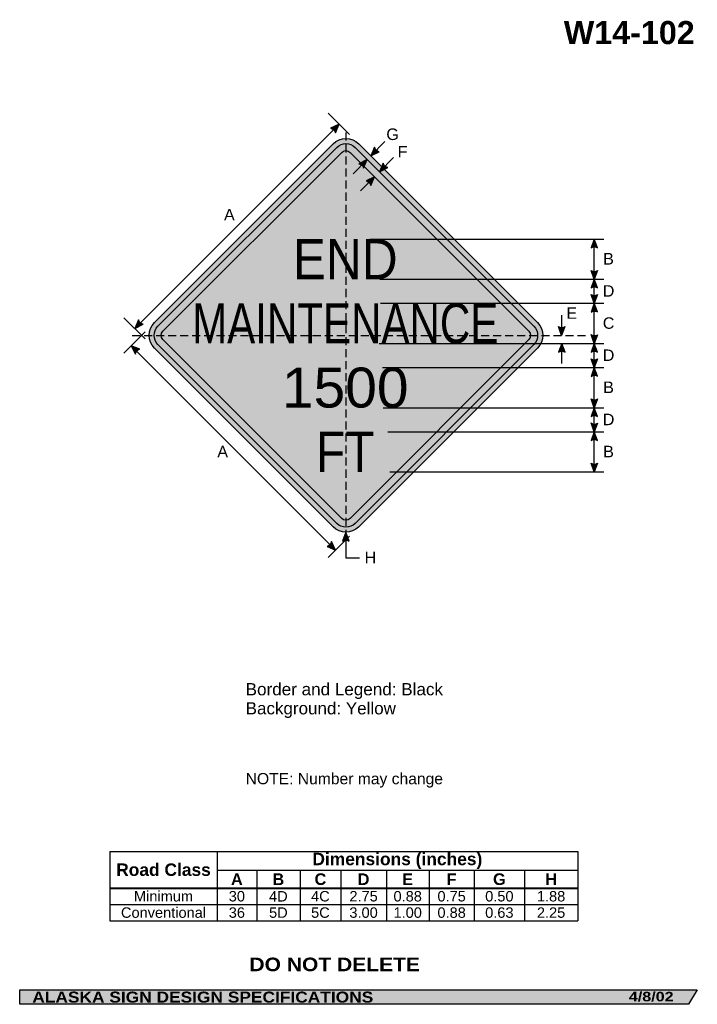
# Model space of a CAD drawing. Header units: feet. Extents: x 7 to 92, y 0 to 123.
import ezdxf
from ezdxf.enums import TextEntityAlignment as Align

# ---------------------------------------------------------------- set-up
doc = ezdxf.new("R2010")
doc.units = ezdxf.units.FT
doc.header["$MEASUREMENT"] = 0
doc.linetypes.add('DASHED2', pattern=[0.375, 0.25, -0.125])
doc.layers.add('Sign', color=7, linetype='Continuous')
doc.styles.add('ARIAL', font='arial.ttf')
doc.styles.add('ARIAL B', font='arialbd.ttf')
doc.styles.add('ARIAL BLACK B', font='ariblk.ttf')
doc.styles.add('ARIAL BLACK BI', font='ariblk.ttf')
doc.styles.add('FHWA SERIES C2000EX', font='txt')
doc.styles.add('FHWA SERIES D2000EX', font='txt')

# ---------------------------------------------------------------- blocks, each defined once
blk = doc.blocks.new('*T2')
at = {"color": 0, "linetype": 'ByBlock', "lineweight": -2, "transparency": 16777216}
for p, q in [((0, 0), (58.28202118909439, 0)), ((0, 0), (0, -8.647475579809)), ((13.33541013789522, 0), (13.33541013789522, -4.553775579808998)), ((58.28202118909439, 0), (58.28202118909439, -8.647475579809)), ((13.33541013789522, -2.3558341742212), (58.28202118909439, -2.3558341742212)), ((18.28247046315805, -2.3558341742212), (18.28247046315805, -4.553775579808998)), ((23.68367478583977, -2.3558341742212), (23.68367478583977, -4.553775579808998)), ((28.7582958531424, -2.3558341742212), (28.7582958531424, -4.553775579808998)), ((34.44160773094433, -2.3558341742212), (34.44160773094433, -4.553775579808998)), ((39.754435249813, -2.3558341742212), (39.754435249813, -4.553775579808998)), ((45.39122294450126, -2.3558341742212), (45.39122294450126, -4.553775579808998)), ((51.651933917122, -2.3558341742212), (51.651933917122, -4.553775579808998)), ((0, -4.553775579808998), (58.28202118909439, -4.553775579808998)), ((0, -4.598775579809), (58.28202118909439, -4.598775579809)), ((13.33541013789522, -4.598775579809), (13.33541013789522, -8.647475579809)), ((18.28247046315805, -4.598775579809), (18.28247046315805, -8.647475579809)), ((23.68367478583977, -4.598775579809), (23.68367478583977, -8.647475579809)), ((28.7582958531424, -4.598775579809), (28.7582958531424, -8.647475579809)), ((34.44160773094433, -4.598775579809), (34.44160773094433, -8.647475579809)), ((39.754435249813, -4.598775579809), (39.754435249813, -8.647475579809)), ((45.39122294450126, -4.598775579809), (45.39122294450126, -8.647475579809)), ((51.651933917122, -4.598775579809), (51.651933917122, -8.647475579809)), ((0, -6.611875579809), (58.28202118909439, -6.611875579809)), ((0, -8.647475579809), (58.28202118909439, -8.647475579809))]:
    blk.add_line(p, q, dxfattribs=at)
at = {"color": 18, "transparency": 16777216, "attachment_point": 5}
for s, insert, char_height, width, style in [('Road Class', (6.667705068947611, -2.288137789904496), 1.55, 13.21541013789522, 'ARIAL B'), ('Dimensions (inches)', (35.80871566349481, -1.1779170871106), 1.55, 44.82661105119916, 'ARIAL B'), ('A', (15.80894030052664, -3.466054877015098), 1.45, 4.827060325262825, 'ARIAL B'), ('B', (20.98307262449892, -3.466054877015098), 1.45, 5.281204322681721, 'ARIAL B'), ('C', (26.22098531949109, -3.466054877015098), 1.45, 4.954621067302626, 'ARIAL B'), ('D', (31.59995179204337, -3.466054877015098), 1.45, 5.563311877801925, 'ARIAL B'), ('E', (37.09802149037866, -3.466054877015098), 1.45, 5.19282751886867, 'ARIAL B'), ('F', (42.57282909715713, -3.466054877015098), 1.45, 5.516787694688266, 'ARIAL B'), ('G', (48.52157843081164, -3.466054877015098), 1.45, 6.140710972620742, 'ARIAL B'), ('H', (54.96697755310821, -3.466054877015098), 1.45, 6.510087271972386, 'ARIAL B'), ('Minimum', (6.667705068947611, -5.594075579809), 1.3, 13.21541013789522, 'ARIAL'), ('30', (15.80894030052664, -5.594075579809), 1.3, 4.827060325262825, 'ARIAL'), ('4D', (20.98307262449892, -5.594075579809), 1.3, 5.281204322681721, 'ARIAL'), ('4C', (26.22098531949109, -5.594075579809), 1.3, 4.954621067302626, 'ARIAL'), ('2.75', (31.59995179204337, -5.594075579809), 1.3, 5.563311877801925, 'ARIAL'), ('0.88', (37.09802149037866, -5.594075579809), 1.3, 5.19282751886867, 'ARIAL'), ('0.75', (42.57282909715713, -5.594075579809), 1.3, 5.516787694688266, 'ARIAL'), ('0.50', (48.52157843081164, -5.594075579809), 1.3, 6.140710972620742, 'ARIAL'), ('1.88', (54.96697755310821, -5.594075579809), 1.3, 6.510087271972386, 'ARIAL'), ('Conventional', (6.667705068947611, -7.629675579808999), 1.3, 13.21541013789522, 'ARIAL'), ('36', (15.80894030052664, -7.629675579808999), 1.3, 4.827060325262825, 'ARIAL'), ('5D', (20.98307262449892, -7.629675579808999), 1.3, 5.281204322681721, 'ARIAL'), ('5C', (26.22098531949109, -7.629675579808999), 1.3, 4.954621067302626, 'ARIAL'), ('3.00', (31.59995179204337, -7.629675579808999), 1.3, 5.563311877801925, 'ARIAL'), ('1.00', (37.09802149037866, -7.629675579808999), 1.3, 5.19282751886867, 'ARIAL'), ('0.88', (42.57282909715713, -7.629675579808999), 1.3, 5.516787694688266, 'ARIAL'), ('0.63', (48.52157843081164, -7.629675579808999), 1.3, 6.140710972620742, 'ARIAL'), ('2.25', (54.96697755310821, -7.629675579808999), 1.3, 6.510087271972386, 'ARIAL')]:
    blk.add_mtext(s, dxfattribs=dict(at, insert=insert, char_height=char_height, width=width, style=style))

msp = doc.modelspace()

# ---------------------------------------------------------------- hatches: boundary and pattern name
h = msp.add_hatch(color=256)
h.dxf.hatch_style = 1
edge = h.paths.add_edge_path()
edge.add_line((46.7455976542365, 108.886613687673), (47.19612867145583, 109.9595557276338))
edge.add_line((47.19612867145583, 109.9595557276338), (46.1452486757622, 109.4421858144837))
edge.add_arc((46.03654578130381, 108.7225685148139), 0.7277811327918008, 13.026667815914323, 81.41004076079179, ccw=False)
at = {"true_color": 0xffff00}
h = msp.add_hatch(color=2, dxfattribs=at)
h.dxf.hatch_style = 1
h.paths.add_polyline_path([(24.187028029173, 82.05696812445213), (46.45955909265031, 59.78443706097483, 0.4128082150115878), (49.63540150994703, 59.778322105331), (71.91540321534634, 82.05830066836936, 0.41407492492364), (71.91464992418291, 85.24103458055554), (49.64153960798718, 107.5141447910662, 0.4142045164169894), (46.4581011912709, 107.5126868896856), (24.18569548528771, 85.24028118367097, 0.4141814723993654)])
h.paths.add_polyline_path([(24.63130315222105, 84.79509520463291), (46.90360468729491, 107.0673966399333, -0.4142276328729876), (49.19635363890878, 107.0685371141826), (71.46931044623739, 84.79558031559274, -0.414089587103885), (71.46979555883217, 82.50348665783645), (49.19104695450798, 60.22476129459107, -0.4125825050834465), (46.90474443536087, 60.23004536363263), (24.6322628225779, 82.5025270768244, -0.4142228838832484)], flags=16)
h.paths.add_polyline_path([(25.25394339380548, 83.12474826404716), (47.52639993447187, 60.85229148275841, 0.4118691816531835), (48.57098733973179, 60.84860343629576), (70.84745501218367, 83.12504772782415, 0.4143573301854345), (70.8471981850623, 84.17379070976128), (48.57494557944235, 106.4460436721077, 0.4144393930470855), (47.5257490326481, 106.4456392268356), (25.25358035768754, 84.17347076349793, 0.4144163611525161)], flags=0)
h = msp.add_hatch(color=256)
h.dxf.hatch_style = 1
h.paths.add_polyline_path([(24.63130315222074, 84.7950952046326, 0.4142228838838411), (24.63226282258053, 82.50252707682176), (46.90474443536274, 60.23004536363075, 0.4125825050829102), (49.19104695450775, 60.22476129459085), (71.46979555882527, 82.50348665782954, 0.4140895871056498), (71.4693104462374, 84.79558031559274), (49.19635363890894, 107.0685371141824, 0.4142276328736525), (46.90360468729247, 107.0673966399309)])
h.paths.add_polyline_path([(47.52574903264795, 106.4456392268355), (25.25358035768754, 84.17347076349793, 0.4144163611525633), (25.25394339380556, 83.12474826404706), (47.52639993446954, 60.85229148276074, 0.411869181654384), (48.57098733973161, 60.84860343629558), (70.84745501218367, 83.12504772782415, 0.4143573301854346), (70.8471981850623, 84.17379070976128), (48.57494557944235, 106.4460436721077, 0.414439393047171)], flags=16)
h = msp.add_hatch(color=256)
h.dxf.hatch_style = 1
edge = h.paths.add_edge_path()
edge.add_line((51.59650480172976, 107.0826526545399), (51.14597378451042, 106.0097106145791))
edge.add_line((51.14597378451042, 106.0097106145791), (52.19685378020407, 106.5270805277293))
edge.add_arc((52.3055566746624, 107.2466978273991), 0.727781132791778, 193.0266678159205, 261.41004076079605, ccw=False)
h = msp.add_hatch(color=2, dxfattribs=at)
h.dxf.hatch_style = 1
h.paths.add_polyline_path([(47.52639993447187, 60.85229148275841, 0.4118691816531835), (48.57098733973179, 60.84860343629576), (70.84745501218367, 83.12504772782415, 0.4143573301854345), (70.8471981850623, 84.17379070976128), (48.57494557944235, 106.4460436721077, 0.4144393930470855), (47.5257490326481, 106.4456392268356), (25.25358035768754, 84.17347076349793, 0.4144163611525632), (25.25394339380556, 83.12474826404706)])
h = msp.add_hatch(color=256)
h.dxf.hatch_style = 1
edge = h.paths.add_edge_path()
edge.add_line((50.26271736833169, 104.4782632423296), (50.71324838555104, 105.5512052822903))
edge.add_line((50.71324838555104, 105.5512052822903), (49.66236838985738, 105.0338353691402))
edge.add_arc((49.55366549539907, 104.3142180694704), 0.7277811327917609, 13.026667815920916, 81.41004076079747, ccw=False)
h = msp.add_hatch(color=256)
h.dxf.hatch_style = 1
edge = h.paths.add_edge_path()
edge.add_line((52.68203340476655, 105.1058933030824), (52.23150238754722, 104.0329512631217))
edge.add_line((52.23150238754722, 104.0329512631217), (53.28238238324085, 104.5503211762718))
edge.add_arc((53.39108527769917, 105.2699384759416), 0.7277811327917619, 193.0266678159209, 261.41004076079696, ccw=False)
h = msp.add_hatch(color=256)
h.dxf.hatch_style = 1
edge = h.paths.add_edge_path()
edge.add_line((51.17422220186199, 102.3256386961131), (51.62475321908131, 103.3985807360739))
edge.add_line((51.62475321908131, 103.3985807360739), (50.57387322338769, 102.8812108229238))
edge.add_arc((50.4651703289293, 102.1615935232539), 0.7277811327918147, 13.026667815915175, 81.4100407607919, ccw=False)
h = msp.add_hatch(color=256)
h.dxf.hatch_style = 1
edge = h.paths.add_edge_path()
edge.add_line((79.4161952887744, 94.56148454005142), (79.00581768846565, 95.65041660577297))
edge.add_line((79.00581768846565, 95.65041660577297), (78.5982745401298, 94.55226863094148))
edge.add_arc((79.01401743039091, 93.95492180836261), 0.7277811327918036, 56.45386549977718, 124.8372384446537, ccw=False)
h = msp.add_hatch(color=256)
h.dxf.hatch_style = 1
edge = h.paths.add_edge_path()
edge.add_line((79.4161952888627, 91.73999974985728), (79.00581768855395, 90.6510676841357))
edge.add_line((79.00581768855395, 90.6510676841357), (78.59827454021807, 91.7492156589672))
edge.add_arc((79.01401743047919, 92.34656248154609), 0.7277811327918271, 235.1627615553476, 303.5461345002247)
h = msp.add_hatch(color=256)
h.dxf.hatch_style = 1
edge = h.paths.add_edge_path()
edge.add_line((79.4161952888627, 89.56213561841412), (79.00581768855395, 90.6510676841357))
edge.add_line((79.00581768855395, 90.6510676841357), (78.59827454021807, 89.55291970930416))
edge.add_arc((79.01401743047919, 88.95557288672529), 0.7277811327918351, 56.453865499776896, 124.8372384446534, ccw=False)
h = msp.add_hatch(color=256)
h.dxf.hatch_style = 1
edge = h.paths.add_edge_path()
edge.add_line((79.41619528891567, 88.7393487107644), (79.00581768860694, 87.65041664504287))
edge.add_line((79.00581768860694, 87.65041664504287), (78.59827454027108, 88.74856461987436))
edge.add_arc((79.01401743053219, 89.34591144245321), 0.7277811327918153, 235.162761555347, 303.5461345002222)
h = msp.add_hatch(color=256)
h.dxf.hatch_style = 1
edge = h.paths.add_edge_path()
edge.add_line((79.41619528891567, 86.56148457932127), (79.00581768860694, 87.65041664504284))
edge.add_line((79.00581768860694, 87.65041664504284), (78.59827454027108, 86.55226867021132))
edge.add_arc((79.01401743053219, 85.95492184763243), 0.7277811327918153, 56.453865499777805, 124.837238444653, ccw=False)
h = msp.add_hatch(color=256)
h.dxf.hatch_style = 1
edge = h.paths.add_edge_path()
edge.add_line((22.1944984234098, 85.58033650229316), (21.74396740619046, 84.50739446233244))
edge.add_line((21.74396740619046, 84.50739446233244), (22.7948474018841, 85.02476437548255))
edge.add_arc((22.90355029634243, 85.74438167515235), 0.7277811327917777, 193.0266678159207, 261.4100407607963, ccw=False)
h = msp.add_hatch(color=256)
h.dxf.hatch_style = 1
edge = h.paths.add_edge_path()
edge.add_line((75.34396366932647, 84.73997370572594), (74.93358606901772, 83.6510416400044))
edge.add_line((74.93358606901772, 83.6510416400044), (74.52604292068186, 84.74918961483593))
edge.add_arc((74.941785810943, 85.34653643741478), 0.7277811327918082, 235.1627615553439, 303.5461345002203)
h = msp.add_hatch(color=256)
h.dxf.hatch_style = 1
edge = h.paths.add_edge_path()
edge.add_line((79.41619528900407, 83.73484943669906), (79.00581768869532, 82.64591737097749))
edge.add_line((79.00581768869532, 82.64591737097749), (78.59827454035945, 83.74406534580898))
edge.add_arc((79.01401743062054, 84.34141216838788), 0.7277811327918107, 235.1627615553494, 303.5461345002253)
h = msp.add_hatch(color=256)
h.dxf.hatch_style = 1
edge = h.paths.add_edge_path()
edge.add_line((22.37677932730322, 81.91433015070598), (21.30383728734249, 82.36486116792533))
edge.add_line((21.30383728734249, 82.36486116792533), (21.8212072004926, 81.31398117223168))
edge.add_arc((22.54082450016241, 81.20527827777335), 0.727781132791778, 103.0266678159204, 171.4100407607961, ccw=False)
h = msp.add_hatch(color=256)
h.dxf.hatch_style = 1
edge = h.paths.add_edge_path()
edge.add_line((75.35438033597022, 81.55690125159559), (74.94400273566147, 82.64583331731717))
edge.add_line((74.94400273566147, 82.64583331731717), (74.53645958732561, 81.54768534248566))
edge.add_arc((74.9522024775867, 80.9503385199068), 0.7277811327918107, 56.45386549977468, 124.83723844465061, ccw=False)
h = msp.add_hatch(color=256)
h.dxf.hatch_style = 1
edge = h.paths.add_edge_path()
edge.add_line((79.41619528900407, 81.55698530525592), (79.00581768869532, 82.64591737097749))
edge.add_line((79.00581768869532, 82.64591737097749), (78.59827454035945, 81.54776939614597))
edge.add_arc((79.01401743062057, 80.9504225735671), 0.7277811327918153, 56.453865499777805, 124.837238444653, ccw=False)
h = msp.add_hatch(color=256)
h.dxf.hatch_style = 1
edge = h.paths.add_edge_path()
edge.add_line((79.41619528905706, 80.73348934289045), (79.00581768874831, 79.64455727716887))
edge.add_line((79.00581768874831, 79.64455727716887), (78.59827454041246, 80.7427052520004))
edge.add_arc((79.01401743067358, 81.34005207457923), 0.727781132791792, 235.1627615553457, 303.5461345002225)
h = msp.add_hatch(color=256)
h.dxf.hatch_style = 1
edge = h.paths.add_edge_path()
edge.add_line((79.41619528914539, 78.55562521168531), (79.00581768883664, 79.64455727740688))
edge.add_line((79.00581768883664, 79.64455727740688), (78.59827454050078, 78.54640930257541))
edge.add_arc((79.01401743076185, 77.94906247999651), 0.7277811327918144, 56.453865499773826, 124.83723844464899, ccw=False)
h = msp.add_hatch(color=256)
h.dxf.hatch_style = 1
edge = h.paths.add_edge_path()
edge.add_line((79.41619528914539, 75.73218726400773), (79.00581768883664, 74.64325519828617))
edge.add_line((79.00581768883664, 74.64325519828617), (78.59827454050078, 75.74140317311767))
edge.add_arc((79.0140174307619, 76.33874999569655), 0.7277811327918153, 235.162761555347, 303.5461345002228)
h = msp.add_hatch(color=256)
h.dxf.hatch_style = 1
edge = h.paths.add_edge_path()
edge.add_line((79.41619528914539, 73.5543231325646), (79.00581768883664, 74.64325519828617))
edge.add_line((79.00581768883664, 74.64325519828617), (78.59827454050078, 73.54510722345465))
edge.add_arc((79.0140174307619, 72.94776040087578), 0.7277811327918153, 56.453865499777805, 124.837238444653, ccw=False)
h = msp.add_hatch(color=256)
h.dxf.hatch_style = 1
edge = h.paths.add_edge_path()
edge.add_line((79.41619528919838, 72.73153622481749), (79.00581768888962, 71.64260415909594))
edge.add_line((79.00581768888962, 71.64260415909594), (78.59827454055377, 72.74075213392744))
edge.add_arc((79.01401743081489, 73.33809895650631), 0.7277811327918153, 235.162761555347, 303.5461345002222)
h = msp.add_hatch(color=256)
h.dxf.hatch_style = 1
edge = h.paths.add_edge_path()
edge.add_line((79.41619528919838, 70.55367209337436), (79.00581768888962, 71.64260415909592))
edge.add_line((79.00581768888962, 71.64260415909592), (78.59827454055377, 70.54445618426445))
edge.add_arc((79.01401743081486, 69.94710936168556), 0.7277811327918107, 56.45386549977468, 124.83723844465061, ccw=False)
h = msp.add_hatch(color=256)
h.dxf.hatch_style = 1
edge = h.paths.add_edge_path()
edge.add_line((79.41619528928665, 67.73283831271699), (79.00581768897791, 66.64390624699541))
edge.add_line((79.00581768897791, 66.64390624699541), (78.59827454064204, 67.74205422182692))
edge.add_arc((79.01401743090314, 68.3394010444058), 0.7277811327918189, 235.1627615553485, 303.5461345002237)
h = msp.add_hatch(color=256)
h.dxf.hatch_style = 1
edge = h.paths.add_edge_path()
edge.add_line((48.46092695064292, 58.03693642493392), (48.05054935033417, 59.12586849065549))
edge.add_line((48.05054935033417, 59.12586849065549), (47.64300620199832, 58.027720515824))
edge.add_arc((48.05874909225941, 57.43037369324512), 0.727781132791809, 56.4538654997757, 124.83723844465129, ccw=False)
h = msp.add_hatch(color=256)
h.dxf.hatch_style = 1
edge = h.paths.add_edge_path()
edge.add_line((45.69717446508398, 57.35560262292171), (46.77011650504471, 56.90507160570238))
edge.add_line((46.77011650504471, 56.90507160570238), (46.25274659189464, 57.95595160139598))
edge.add_arc((45.53312929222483, 58.06465449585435), 0.7277811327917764, 283.0266678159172, 351.4100407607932, ccw=False)
at = {"layer": 'Sign', "true_color": 0xffffff}
msp.add_hatch(color=7, dxfattribs=at).paths.add_polyline_path([(49.87956421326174, 105.1407653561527), (50.71324838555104, 105.5512052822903), (50.34526423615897, 104.6748490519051)])
at = {"layer": 'Sign', "true_color": 0x000000}
msp.add_hatch(color=18, dxfattribs=at).paths.add_polyline_path([(7.399373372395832, 2.133735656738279), (91.84195454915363, 2.133735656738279), (90.75006357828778, 0.3343149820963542), (7.402168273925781, 0.3343149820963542)], flags=0)

# ---------------------------------------------------------------- linework, layer by layer
for p, q in [((18.65373308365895, 19.37806722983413), (76.93575427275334, 19.37806722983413)), ((18.65373308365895, 14.85248906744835), (76.93575427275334, 14.85248906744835)), ((18.65373308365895, 14.75775555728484), (76.93575427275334, 14.75775555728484))]:
    msp.add_line(p, q)
for points in [[(46.7455976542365, 108.886613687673), (47.19612867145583, 109.9595557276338), (46.1452486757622, 109.4421858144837, -0.307560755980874), (46.7455976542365, 108.886613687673, -4.141293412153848)], [(51.59650480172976, 107.0826526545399), (51.14597378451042, 106.0097106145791), (52.19685378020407, 106.5270805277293, -0.307560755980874), (51.59650480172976, 107.0826526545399, -4.141293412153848)], [(50.26271736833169, 104.4782632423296), (50.71324838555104, 105.5512052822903), (49.66236838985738, 105.0338353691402, -0.307560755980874), (50.26271736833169, 104.4782632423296, -4.141293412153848)], [(52.68203340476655, 105.1058933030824), (52.23150238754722, 104.0329512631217), (53.28238238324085, 104.5503211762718, -0.307560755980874), (52.68203340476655, 105.1058933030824, -4.141293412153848)], [(51.17422220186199, 102.3256386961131), (51.62475321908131, 103.3985807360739), (50.57387322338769, 102.8812108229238, -0.307560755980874), (51.17422220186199, 102.3256386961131, -4.141293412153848)], [(79.4161952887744, 94.56148454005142), (79.00581768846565, 95.65041660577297), (78.5982745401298, 94.55226863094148, -0.307560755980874), (79.4161952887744, 94.56148454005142, -4.141293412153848)], [(79.4161952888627, 91.73999974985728), (79.00581768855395, 90.6510676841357), (78.59827454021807, 91.7492156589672, 0.307560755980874), (79.4161952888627, 91.73999974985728, 4.141293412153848)], [(79.4161952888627, 89.56213561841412), (79.00581768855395, 90.6510676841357), (78.59827454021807, 89.55291970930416, -0.307560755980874), (79.4161952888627, 89.56213561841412, -4.141293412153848)], [(79.41619528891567, 88.7393487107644), (79.00581768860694, 87.65041664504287), (78.59827454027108, 88.74856461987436, 0.307560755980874), (79.41619528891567, 88.7393487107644, 4.141293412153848)], [(79.41619528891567, 86.56148457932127), (79.00581768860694, 87.65041664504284), (78.59827454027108, 86.55226867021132, -0.307560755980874), (79.41619528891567, 86.56148457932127, -4.141293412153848)], [(22.1944984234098, 85.58033650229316), (21.74396740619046, 84.50739446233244), (22.7948474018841, 85.02476437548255, -0.307560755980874), (22.1944984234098, 85.58033650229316, -4.141293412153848)], [(75.34396366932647, 84.73997370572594), (74.93358606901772, 83.6510416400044), (74.52604292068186, 84.74918961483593, 0.307560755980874), (75.34396366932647, 84.73997370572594, 4.141293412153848)], [(79.41619528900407, 83.73484943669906), (79.00581768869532, 82.64591737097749), (78.59827454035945, 83.74406534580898, 0.307560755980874), (79.41619528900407, 83.73484943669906, 4.141293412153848)], [(22.37677932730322, 81.91433015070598), (21.30383728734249, 82.36486116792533), (21.8212072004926, 81.31398117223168, -0.307560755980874), (22.37677932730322, 81.91433015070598, -4.141293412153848)], [(75.35438033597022, 81.55690125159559), (74.94400273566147, 82.64583331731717), (74.53645958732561, 81.54768534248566, -0.307560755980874), (75.35438033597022, 81.55690125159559, -4.141293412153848)], [(79.41619528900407, 81.55698530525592), (79.00581768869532, 82.64591737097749), (78.59827454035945, 81.54776939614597, -0.307560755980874), (79.41619528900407, 81.55698530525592, -4.141293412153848)], [(79.41619528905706, 80.73348934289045), (79.00581768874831, 79.64455727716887), (78.59827454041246, 80.7427052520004, 0.307560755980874), (79.41619528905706, 80.73348934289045, 4.141293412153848)], [(79.41619528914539, 78.55562521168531), (79.00581768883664, 79.64455727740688), (78.59827454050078, 78.54640930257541, -0.307560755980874), (79.41619528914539, 78.55562521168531, -4.141293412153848)], [(79.41619528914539, 75.73218726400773), (79.00581768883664, 74.64325519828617), (78.59827454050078, 75.74140317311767, 0.307560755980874), (79.41619528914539, 75.73218726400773, 4.141293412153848)], [(79.41619528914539, 73.5543231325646), (79.00581768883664, 74.64325519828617), (78.59827454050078, 73.54510722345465, -0.307560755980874), (79.41619528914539, 73.5543231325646, -4.141293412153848)], [(79.41619528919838, 72.73153622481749), (79.00581768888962, 71.64260415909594), (78.59827454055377, 72.74075213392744, 0.307560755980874), (79.41619528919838, 72.73153622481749, 4.141293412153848)], [(79.41619528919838, 70.55367209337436), (79.00581768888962, 71.64260415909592), (78.59827454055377, 70.54445618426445, -0.307560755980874), (79.41619528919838, 70.55367209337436, -4.141293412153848)], [(79.41619528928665, 67.73283831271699), (79.00581768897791, 66.64390624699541), (78.59827454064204, 67.74205422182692, 0.307560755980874), (79.41619528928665, 67.73283831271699, 4.141293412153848)], [(48.46092695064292, 58.03693642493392), (48.05054935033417, 59.12586849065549), (47.64300620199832, 58.027720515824, -0.307560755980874), (48.46092695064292, 58.03693642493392, -4.141293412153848)], [(45.69717446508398, 57.35560262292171), (46.77011650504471, 56.90507160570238), (46.25274659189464, 57.95595160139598, -0.307560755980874), (45.69717446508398, 57.35560262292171, -4.141293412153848)]]:
    msp.add_lwpolyline(points, format="xyb")
for points in [[(46.45950995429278, 107.5140956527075, -0.4139453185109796), (49.64153960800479, 107.5141447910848), (71.91506002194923, 85.24062437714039, -0.4139994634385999), (71.91540321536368, 82.0583006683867), (49.635401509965, 59.77832210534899, -0.4128082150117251), (46.45955909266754, 59.78443706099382), (24.18586980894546, 82.05812634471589, -0.4139683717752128), (24.18569548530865, 85.24028118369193)], [(46.90480020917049, 107.0685921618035, -0.4139222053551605), (49.19635363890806, 107.0685371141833), (71.46966314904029, 84.79522750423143, -0.4139994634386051), (71.4697955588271, 82.50348665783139), (49.19104695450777, 60.22476129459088, -0.4125825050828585), (46.90474443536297, 60.23004536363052), (24.63126668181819, 82.5035232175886, -0.4139683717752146), (24.6313031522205, 84.79509520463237)], [(47.52655762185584, 106.4464478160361, -0.4138491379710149), (48.57469726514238, 106.4462918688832), (70.84771226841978, 84.17327662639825, -0.4139994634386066), (70.84758146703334, 83.1251742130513), (48.57098733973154, 60.84860343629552, -0.4118691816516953), (47.5263999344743, 60.85229148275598), (25.25321756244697, 83.1254740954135, -0.4139683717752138), (25.2535044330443, 84.17339482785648)]]:
    msp.add_lwpolyline(points, format="xyb", close=True)
at = {"layer": 'Sign', "color": 18, "lineweight": -3, "true_color": 0x000000}
for p, q in [((48.49801537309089, 108.6576690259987), (45.84636494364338, 111.3093194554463)), ((21.73660169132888, 84.50002874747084), (47.19244581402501, 109.955872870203)), ((52.91374073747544, 107.7774775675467), (51.14597378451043, 106.0097106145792)), ((48.94548143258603, 103.7834383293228), (50.71324838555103, 105.5512052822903)), ((53.99926934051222, 105.8007182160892), (52.23150238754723, 104.0329512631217)), ((49.85698626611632, 101.6308137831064), (51.62475321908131, 103.3985807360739)), ((51.03965886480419, 95.65041663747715), (80.1776926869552, 95.65041663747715)), ((79.00581768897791, 66.64390624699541), (79.00581768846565, 95.65041660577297)), ((52.28965886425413, 90.6510676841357), (80.1776926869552, 90.6510676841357)), ((52.3729921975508, 87.65041664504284), (80.1776926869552, 87.65041664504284)), ((23.04217125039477, 83.20182490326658), (20.39052082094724, 85.85347533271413)), ((74.93358606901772, 86.1510416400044), (74.93358606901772, 83.6510416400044)), ((23.03783292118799, 84.09429904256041), (20.38618249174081, 81.4426486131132)), ((21.30569934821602, 82.36030340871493), (46.76154347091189, 56.90445928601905)), ((52.20632553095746, 82.64591737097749), (80.1776926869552, 82.64591737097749)), ((74.94400273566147, 80.14583331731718), (74.94400273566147, 82.64583331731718)), ((52.62299219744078, 79.64455727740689), (80.1776926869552, 79.64455727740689)), ((52.70632553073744, 74.64325519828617), (80.1776926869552, 74.64325519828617)), ((53.28965886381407, 71.64260415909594), (80.1776926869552, 71.64260415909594)), ((53.53965886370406, 66.64390624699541), (80.1776926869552, 66.64390624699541)), ((48.05054935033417, 59.1258684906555), (48.05035845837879, 55.93052435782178)), ((48.49801537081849, 58.64091282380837), (45.84636494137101, 55.98926239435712)), ((48.05035845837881, 55.93052435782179), (49.73260851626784, 55.93052435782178))]:
    msp.add_line(p, q, dxfattribs=at)
at = {"layer": 'Sign', "color": 18, "linetype": 'DASHED2', "lineweight": -3, "ltscale": 4, "true_color": 0x000000}
for points in [[(48.05054935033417, 108.9255005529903), (48.05054935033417, 59.1258684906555)], [(21.40619286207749, 83.64929092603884), (77.90619286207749, 83.64929092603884)]]:
    msp.add_lwpolyline(points, dxfattribs=at)
at = {"layer": 'Sign', "color": 250, "lineweight": -3, "true_color": 0x1f1a17}
msp.add_lwpolyline([(7.399373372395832, 2.133735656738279), (91.84195454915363, 2.133735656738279), (90.75006357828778, 0.3343149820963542), (7.402168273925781, 0.3343149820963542)], close=True, dxfattribs=at)

# ---------------------------------------------------------------- block references
msp.add_blockref('*T2', (18.65373308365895, 19.37806722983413))

# ---------------------------------------------------------------- texts
at = {"layer": 'Sign', "color": 18, "true_color": 0x000000}
for s, height, style, p, p2 in [('W14-102', 2.879075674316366, 'ARIAL B', (75.20253499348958, 119.9232647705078), (91.52253421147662, 119.9232647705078)), ('G', 1.435630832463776, 'ARIAL', (53.08726770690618, 107.9808207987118), (54.6472676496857, 107.9808207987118)), ('F', 1.429672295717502, 'ARIAL', (54.50393437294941, 105.8141541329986), (55.72393440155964, 105.8141541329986)), ('A', 1.43494520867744, 'ARIAL', (32.85810104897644, 97.95998746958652), (34.19810104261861, 97.95998746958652)), ('END', 5.003206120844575, 'FHWA SERIES D2000EX', (41.43421601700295, 90.64266070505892), (54.50021600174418, 90.64266070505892)), ('B', 1.438096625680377, 'ARIAL', (80.10810102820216, 92.4704166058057), (81.44810102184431, 92.4704166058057)), ('D', 1.427342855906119, 'ARIAL', (80.06643436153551, 88.47041661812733), (81.50643441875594, 88.47041661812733)), ('E', 1.438096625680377, 'ARIAL', (75.52476769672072, 85.7099874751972), (76.86476769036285, 85.7099874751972)), ('MAINTENANCE', 4.991075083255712, 'FHWA SERIES C2000EX', (28.88946601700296, 82.66154092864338), (67.04496611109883, 82.66154092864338)), ('C', 1.427342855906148, 'ARIAL', (80.06643436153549, 84.47041662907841), (81.50643441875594, 84.47041662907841)), ('D', 1.427342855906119, 'ARIAL', (80.06643436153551, 80.46520830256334), (81.50643441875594, 80.46520830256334)), ('1500', 4.974420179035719, 'FHWA SERIES D2000EX', (40.07896601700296, 74.66137426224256), (55.85546608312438, 74.66137426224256)), ('B', 1.438096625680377, 'ARIAL', (80.10810102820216, 76.46260414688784), (81.44810102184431, 76.46260414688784)), ('D', 1.427342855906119, 'ARIAL', (80.06643436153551, 72.46260415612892), (81.50643441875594, 72.46260415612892)), ('FT', 5.039238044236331, 'FHWA SERIES D2000EX', (44.31846601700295, 66.61970760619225), (51.61596599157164, 66.61970760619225)), ('A', 1.43494520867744, 'ARIAL', (32.02476771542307, 68.45998748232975), (33.36476770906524, 68.45998748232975)), ('B', 1.438096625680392, 'ARIAL', (80.10810102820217, 68.46000000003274), (81.44810102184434, 68.46000000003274)), ('H', 1.427342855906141, 'ARIAL', (50.38935104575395, 55.27248748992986), (51.82935110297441, 55.27248748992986)), ('Border and Legend: Black', 1.522193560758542, 'ARIAL', (35.56064719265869, 38.81855305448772), (60.15040701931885, 38.81855305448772)), ('Background: Yellow', 1.516371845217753, 'ARIAL', (35.56064719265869, 36.44641438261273), (54.28359860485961, 36.44641438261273)), ('NOTE: Number may change', 1.395231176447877, 'ARIAL', (35.56064719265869, 27.74352366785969), (60.15040701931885, 27.74352366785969))]:
    msp.add_text(s, height=height, dxfattribs=dict(at, style=style)).set_placement(p, p2, align=Align.ALIGNED)
at = {"layer": 'Sign', "color": 7, "true_color": 0xffffff}
for s, height, style, p, p2 in [('DO NOT DELETE', 1.690753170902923, 'ARIAL BLACK B', (36.02497355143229, 4.457880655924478), (57.28163909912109, 4.457880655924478)), ('ALASKA SIGN DESIGN SPECIFICATIONS', 1.370356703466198, 'ARIAL BLACK BI', (8.970644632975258, 0.5458682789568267), (51.45731099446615, 0.5458682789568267)), ('4/8/02', 1.18380937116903, 'ARIAL BLACK BI', (83.30778503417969, 0.7043380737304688), (88.88444773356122, 0.7043380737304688))]:
    msp.add_text(s, height=height, dxfattribs=dict(at, style=style)).set_placement(p, p2, align=Align.ALIGNED)

doc.saveas('drawing.dxf')
